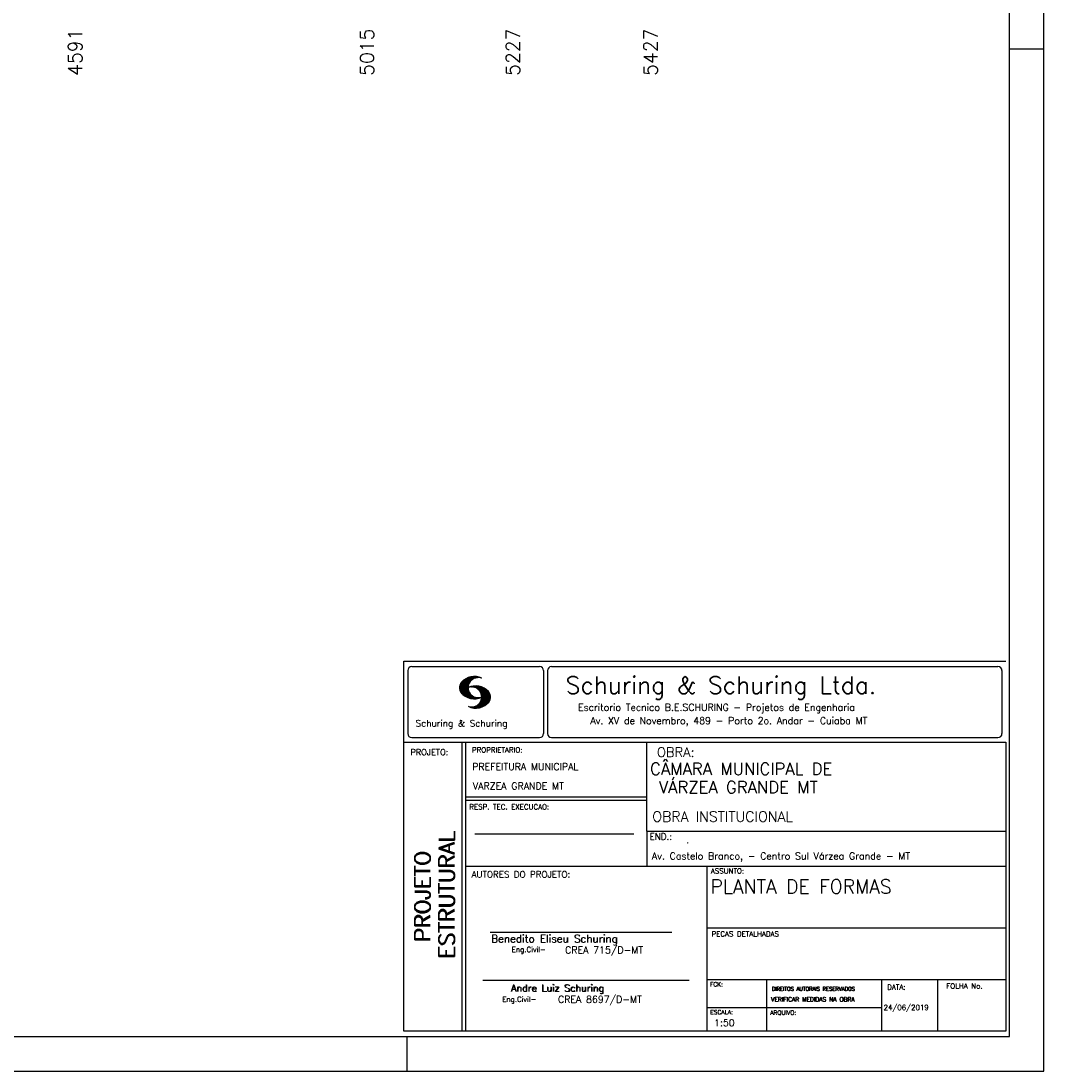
# Model space of a CAD drawing. Extents: x 0 to 119, y 0 to 84.
# Tile 4 of 7: x 89 to 119, y 0 to 31. Entities that reach past the tile are written whole.
import ezdxf

# ---------------------------------------------------------------- set-up
doc = ezdxf.new("R2010")
doc.units = 0
for name, color, linetype in [('1', 1, 'CONTINUOUS'), ('2', 2, 'CONTINUOUS'), ('6', 6, 'CONTINUOUS'), ('8', 8, 'CONTINUOUS')]:
    doc.layers.add(name, color=color, linetype=linetype)
doc.styles.get("Standard").update_dxf_attribs({"font": 'ROMANS.SHX'})

msp = doc.modelspace()

# ---------------------------------------------------------------- linework, layer by layer
at = {"layer": '1', "linetype": 'CONTINUOUS'}
for p, q in [((118.900002, 0), (118.900002, 84.099998)), ((117.900002, 29.700001), (118.900002, 29.700001)), ((100.400002, 0), (100.400002, 1)), ((0, 0), (118.900002, 0))]:
    msp.add_line(p, q, dxfattribs=at)
at = {"layer": '2', "linetype": 'CONTINUOUS'}
for p, q in [((100.295515, 11.911323), (117.795515, 11.911316)), ((100.295515, 1.156181), (100.295515, 11.911323)), ((100.411497, 11.633598), (100.411497, 9.804489)), ((100.527998, 11.750099), (104.244505, 11.750099)), ((104.361006, 11.633598), (104.361006, 9.804489)), ((104.474257, 11.633598), (104.474257, 9.804489)), ((104.590758, 11.750099), (117.563017, 11.750099)), ((117.679518, 11.633598), (117.679518, 9.804489)), ((101.917281, 11.141952), (102.22383, 11.448502)), ((101.917632, 11.128174), (102.241438, 11.451973)), ((101.917677, 11.156486), (102.20352, 11.442329)), ((101.917998, 11.114395), (102.259779, 11.456184)), ((101.919875, 11.172829), (102.183913, 11.436867)), ((101.919981, 11.102241), (102.27664, 11.458908)), ((101.922087, 11.189171), (102.160918, 11.427994)), ((101.922209, 11.09034), (102.291823, 11.459953)), ((101.924452, 11.078438), (102.307845, 11.46183)), ((101.927687, 11.067535), (102.32234, 11.462196)), ((101.927946, 11.209167), (102.134978, 11.416191)), ((101.931425, 11.057129), (102.337523, 11.463234)), ((101.934767, 11.230133), (102.106032, 11.40139)), ((101.935164, 11.046738), (102.35179, 11.463364)), ((101.93907, 11.036514), (102.36476, 11.462196)), ((101.944121, 11.02742), (102.216093, 11.2994)), ((101.948256, 11.257751), (102.069823, 11.379326)), ((102.304182, 11.387482), (102.378569, 11.461883)), ((102.333571, 11.402733), (102.391249, 11.460411)), ((102.358382, 11.413414), (102.403914, 11.458939)), ((102.377486, 11.418381), (102.416747, 11.457642)), ((102.397978, 11.424744), (102.428572, 11.45533)), ((102.414, 11.426605), (102.440413, 11.453018)), ((102.429991, 11.428467), (102.452513, 11.450989)), ((102.445982, 11.430328), (102.464064, 11.448402)), ((101.949156, 11.01831), (102.19763, 11.266792)), ((101.954192, 11.009216), (102.187102, 11.242126)), ((101.959776, 11.000671), (102.179106, 11.220001)), ((101.966292, 10.99305), (102.175169, 11.201927)), ((101.972807, 10.985428), (102.171385, 11.183998)), ((101.979323, 10.977806), (102.169676, 11.168152)), ((101.986067, 10.970413), (102.168623, 11.152962)), ((101.992445, 10.9636), (102.165816, 11.136978)), ((102.000243, 10.956314), (102.168715, 11.124779)), ((102.007338, 10.949264), (102.16963, 11.111565)), ((102.014677, 10.942474), (102.170668, 11.098457)), ((102.022337, 10.935989), (102.173125, 11.086777)), ((102.029997, 10.929504), (102.175597, 11.075104)), ((102.037642, 10.923027), (102.178053, 11.063431)), ((102.045607, 10.916855), (102.18141, 11.05265)), ((102.053847, 10.91095), (102.185164, 11.042259)), ((102.062086, 10.905044), (102.188918, 11.031876)), ((102.070311, 10.899147), (102.192717, 11.021538)), ((102.078902, 10.893608), (102.197585, 11.012283)), ((102.087737, 10.88829), (102.202467, 11.003021)), ((102.096571, 10.882988), (102.20735, 10.993759)), ((102.105391, 10.877678), (102.212431, 10.984718)), ((102.227003, 11.1548), (102.241667, 11.169464)), ((102.2442, 11.157844), (102.260832, 11.174484)), ((102.258665, 11.158173), (102.280394, 11.179916)), ((102.273116, 11.158501), (102.297408, 11.182793)), ((102.287581, 11.158829), (102.314986, 11.186226)), ((102.300093, 11.157188), (102.330748, 11.187851)), ((102.312743, 11.155716), (102.347014, 11.189987)), ((102.325499, 11.154335), (102.361708, 11.190544)), ((102.336729, 11.151421), (102.376402, 11.191101)), ((102.347945, 11.148498), (102.391112, 11.191666)), ((102.359846, 11.146255), (102.404494, 11.19091)), ((102.37039, 11.14267), (102.418669, 11.190948)), ((102.379836, 11.13797), (102.4317, 11.189835)), ((102.38983, 11.133835), (102.443968, 11.187973)), ((102.400114, 11.129982), (102.457106, 11.186981)), ((102.409819, 11.125549), (102.469267, 11.185005)), ((102.417921, 11.119514), (102.480742, 11.182327)), ((102.428008, 11.115463), (102.493117, 11.180572)), ((102.435896, 11.109215), (102.504347, 11.177666)), ((102.444624, 11.103813), (102.515211, 11.1744)), ((102.451674, 11.096718), (102.526274, 11.171318)), ((102.460707, 11.091621), (102.537383, 11.168297)), ((102.467619, 11.084389), (102.547743, 11.16452)), ((102.47534, 11.077965), (102.558119, 11.160736)), ((102.481429, 11.069916), (102.568816, 11.157303)), ((102.489516, 11.063873), (102.578825, 11.153183)), ((102.495421, 11.055649), (102.58824, 11.14846)), ((102.502135, 11.04821), (102.59796, 11.144035)), ((102.507262, 11.0392), (102.607741, 11.139687)), ((102.513167, 11.030983), (102.617384, 11.135193)), ((102.51927, 11.022949), (102.625945, 11.129623)), ((102.525008, 11.014534), (102.635512, 11.125038)), ((102.529036, 11.004425), (102.644164, 11.11956)), ((102.533904, 10.995171), (102.652556, 11.113815)), ((102.536238, 10.743019), (102.782286, 10.989075)), ((102.538832, 10.985954), (102.66107, 11.1082)), ((102.543867, 10.973778), (102.671187, 11.101105)), ((102.544218, 10.765144), (102.777327, 10.998253)), ((102.54785, 10.962936), (102.68054, 11.095634)), ((102.551711, 10.950905), (102.689299, 11.088493)), ((102.552443, 10.787491), (102.770598, 11.005653)), ((102.555373, 10.93737), (102.698576, 11.080574)), ((102.556212, 10.80542), (102.765868, 11.015076)), ((102.558165, 10.92482), (102.707259, 11.073921)), ((102.560683, 10.824028), (102.759016, 11.022346)), ((102.560744, 10.909828), (102.716429, 11.065521)), ((102.561751, 10.839218), (102.753065, 11.030533)), ((102.561827, 10.895851), (102.724715, 11.058731)), ((102.562804, 10.854416), (102.745284, 11.036903)), ((102.563414, 10.882042), (102.732191, 11.050827)), ((102.563628, 10.868027), (102.739302, 11.043709)), ((102.114699, 10.872841), (102.218352, 10.976486)), ((102.124144, 10.868149), (102.224257, 10.968269)), ((102.133589, 10.863457), (102.230177, 10.960045)), ((102.14305, 10.85878), (102.236311, 10.952042)), ((102.153151, 10.854744), (102.243208, 10.944801)), ((102.163252, 10.8507), (102.250121, 10.937569)), ((102.173338, 10.846664), (102.257018, 10.930336)), ((102.183714, 10.842895), (102.264098, 10.923286)), ((102.194518, 10.839554), (102.271986, 10.91703)), ((102.205305, 10.836212), (102.279875, 10.910782)), ((102.216109, 10.832878), (102.287764, 10.904541)), ((102.227583, 10.830208), (102.295836, 10.898468)), ((102.239134, 10.827629), (102.304747, 10.893234)), ((102.250685, 10.82505), (102.313643, 10.888)), ((102.262709, 10.822929), (102.322554, 10.882767)), ((102.275114, 10.82119), (102.33177, 10.877846)), ((102.287505, 10.819458), (102.341765, 10.873703)), ((102.300291, 10.8181), (102.351759, 10.86956)), ((102.313643, 10.817322), (102.361739, 10.865425)), ((102.32701, 10.816536), (102.37242, 10.861954)), ((102.340819, 10.816223), (102.383635, 10.859032)), ((102.355269, 10.816536), (102.39485, 10.856117)), ((102.366805, 10.545311), (102.791243, 10.969749)), ((102.369719, 10.816849), (102.406187, 10.853317)), ((102.380644, 10.545013), (102.796461, 10.960846)), ((102.386107, 10.817856), (102.419356, 10.851112)), ((102.394469, 10.544708), (102.800505, 10.950752)), ((102.40367, 10.819702), (102.433134, 10.849167)), ((102.409285, 10.545387), (102.803038, 10.939148)), ((102.420805, 10.822121), (102.446288, 10.847603)), ((102.424315, 10.546272), (102.806334, 10.928291)), ((102.437376, 10.825043), (102.461256, 10.848923)), ((102.439604, 10.547432), (102.809615, 10.917442)), ((102.455779, 10.828987), (102.475645, 10.848862)), ((102.456053, 10.549736), (102.811079, 10.904777)), ((102.472487, 10.55204), (102.812758, 10.892319)), ((102.475615, 10.834076), (102.489973, 10.848442)), ((102.489973, 10.848442), (102.492049, 10.850517)), ((102.49037, 10.555778), (102.814452, 10.87986)), ((102.493636, 10.839477), (102.506071, 10.851921)), ((102.508559, 10.559845), (102.814024, 10.865303)), ((102.512679, 10.846016), (102.520888, 10.854225)), ((102.517867, 10.710525), (102.786604, 10.979256)), ((102.528334, 10.565483), (102.813643, 10.850792)), ((102.528593, 10.852158), (102.535078, 10.858643)), ((102.548811, 10.571815), (102.813277, 10.836273)), ((102.571913, 10.58078), (102.809004, 10.817871)), ((102.596785, 10.591515), (102.805739, 10.800468)), ((102.62509, 10.605682), (102.797133, 10.777725)), ((102.661635, 10.62809), (102.784529, 10.750984)), ((102.740538, 10.692856), (102.753233, 10.705551)), ((102.245833, 10.565727), (102.258101, 10.57798)), ((102.256972, 10.562721), (102.271925, 10.577667)), ((102.268111, 10.559723), (102.285735, 10.577354)), ((102.279265, 10.556732), (102.301665, 10.57914)), ((102.291182, 10.554527), (102.317671, 10.581009)), ((102.303114, 10.552322), (102.335097, 10.584297)), ((102.315062, 10.55011), (102.354216, 10.589271)), ((102.32765, 10.548569), (102.375441, 10.596359)), ((102.340468, 10.547256), (102.39958, 10.606369)), ((102.353285, 10.545937), (102.432661, 10.625313)), ((100.295515, 9.556175), (117.795515, 9.556175)), ((100.527998, 9.687988), (104.244505, 9.687988)), ((101.995894, 5.956177), (101.995894, 9.556175)), ((102.0959, 5.956177), (102.0959, 9.556175)), ((104.590758, 9.687988), (117.563017, 9.687988)), ((107.364088, 6.97261), (107.364088, 9.556175)), ((117.795515, 9.556175), (117.795515, 1.156181)), ((107.364088, 7.956176), (102.0959, 7.956176)), ((107.364088, 7.856176), (102.0959, 7.856176)), ((102.365821, 6.895235), (106.984397, 6.895235)), ((107.364088, 6.97261), (117.795515, 6.972618)), ((107.364088, 6.97261), (107.364088, 5.956177)), ((101.995894, 1.156181), (101.995894, 5.956177)), ((102.0959, 1.156181), (102.0959, 5.956177)), ((102.0959, 5.956177), (117.795515, 5.956177)), ((109.116469, 4.956177), (109.116469, 5.956177)), ((109.116469, 1.156181), (109.116469, 4.956177)), ((102.806929, 4.036638), (108.085364, 4.036638)), ((109.116467, 4.161949), (117.795514, 4.161957)), ((102.593115, 2.636453), (108.590002, 2.636453)), ((109.116469, 2.661949), (117.795515, 2.661957)), ((110.842299, 1.156181), (110.842299, 2.661957)), ((114.191985, 1.156181), (114.191985, 2.661957)), ((115.816483, 1.156181), (115.816483, 2.661955)), ((109.116469, 1.847916), (114.191985, 1.847923)), ((117.795515, 1.156181), (100.295515, 1.156181))]:
    msp.add_line(p, q, dxfattribs=at)
for centre, radius, start, end in [((100.527998, 11.633598), 0.116502, 90, 180), ((104.244505, 11.633598), 0.116502, 0, 90), ((104.590758, 11.633598), 0.116502, 90, 180), ((117.563017, 11.633598), 0.116502, 0, 90), ((102.160658, 11.138451), 0.243989, 140.229431, 231.895096), ((102.343596, 10.971458), 0.491555, 63.393265, 138.909058), ((102.458739, 11.139511), 0.291044, 68.851509, 291.148499), ((102.343596, 11.307571), 0.491555, 218.229782, 296.60672), ((102.387846, 10.700012), 0.491555, 41.090942, 116.606735), ((102.272704, 10.868072), 0.291044, 248.851501, 111.148491), ((102.570784, 10.867004), 0.243989, 308.104889, 39.770576), ((102.387846, 11.036133), 0.491555, 243.393265, 321.770233), ((100.527998, 9.804489), 0.116502, 180, 270), ((104.244505, 9.804489), 0.116502, 270, 0), ((104.590758, 9.804489), 0.116502, 180, 270), ((117.563017, 9.804489), 0.116502, 270, 0)]:
    msp.add_arc(centre, radius, start, end, dxfattribs=at)
at = {"layer": '8', "linetype": 'CONTINUOUS'}
for p, q in [((117.900002, 1), (117.900002, 83.099998)), ((2.5, 1), (117.900002, 1))]:
    msp.add_line(p, q, dxfattribs=at)

# ---------------------------------------------------------------- texts
at = {"layer": '1', "linetype": 'CONTINUOUS'}
for s, p in [('4591', (90.94786, 28.91836)), ('5015', (99.42786, 28.91836)), ('5227', (103.66786, 28.91836)), ('5427', (107.66786, 28.91836))]:
    msp.add_text(s, height=0.4, rotation=90, dxfattribs=at).set_placement(p)
for s, height, p in [('CÂMARA MUNICIPAL DE', 0.35, (107.453564, 8.60688)), (' VÁRZEA GRANDE MT', 0.35, (107.46844, 8.071358)), ('OBRA INSTITUCIONAL', 0.3, (107.518619, 7.241925)), ('.', 0.2, (108.504207, 6.621987)), ('Av. Castelo Branco, - Centro Sul Várzea Grande - MT', 0.2, (107.508299, 6.146286))]:
    msp.add_text(s, height=height, dxfattribs=at).set_placement(p)
at = {"layer": '2', "linetype": 'CONTINUOUS'}
for s, height, p in [('Schuring & Schuring Ltda.', 0.5, (105.002348, 10.962967)), ('Escritorio Tecnico B.E.SCHURING - Projetos de Engenharia', 0.2, (105.360182, 10.464668)), ('Schuring & Schuring', 0.19, (100.639845, 10.007667)), ('Av. XV de Novembro, 489 - Porto 2o. Andar - Cuiaba MT', 0.2, (105.718703, 10.082069)), ('PROJETO:', 0.175, (100.488661, 9.177772)), ('PROPRIETARIO:', 0.15, (102.280043, 9.253548)), ('OBRA:', 0.278755, (107.651427, 9.124824)), ('PREFEITURA MUNICIPAL', 0.2, (102.286151, 8.744887)), ('VARZEA GRANDE MT', 0.2, (102.307672, 8.183544)), ('RESP. TEC. EXECUCAO:', 0.15, (102.201514, 7.600695)), ('END.:', 0.185837, (107.439276, 6.721602)), ('AUTORES DO PROJETO:', 0.185837, (102.267523, 5.620134)), ('ASSUNTO:', 0.15, (109.220971, 5.737485)), ('Benedito Eliseu Schuring', 0.22, (102.83383, 3.733468)), ('Benedito Eliseu Schuring', 0.22, (102.845305, 3.733468)), ('PECAS DETALHADAS', 0.15, (109.238379, 3.907298)), ('Eng.Civil-', 0.15, (103.432718, 3.455028)), ('CREA 715/D-MT', 0.2, (104.986251, 3.418942)), ('Andre Luiz Schuring', 0.2, (103.412248, 2.314263)), ('Andre Luiz Schuring', 0.2, (103.429805, 2.305382)), ('FCK:', 0.125, (109.196272, 2.455604)), ('DIREITOS AUTORAIS RESERVADOS', 0.11, (110.990233, 2.332306)), ('DIREITOS AUTORAIS RESERVADOS', 0.11, (110.999205, 2.332306)), ('DATA:', 0.15, (114.343553, 2.363281)), ('FOLHA No.', 0.15, (116.061023, 2.394321)), ('Eng.Civil-', 0.15, (103.158282, 2.00943)), ('CREA 8697/D-MT', 0.2, (104.778849, 1.981527)), ('VERIFICAR MEDIDAS NA OBRA', 0.125, (110.966994, 2.018043)), ('VERIFICAR MEDIDAS NA OBRA', 0.125, (110.975966, 2.018043)), ('24/06/2019', 0.15, (114.239854, 1.771956)), ('ESCALA:', 0.125, (109.202544, 1.646919)), ('ARQUIVO:', 0.125, (110.944563, 1.631782)), ('1:50', 0.2, (109.312544, 1.300293))]:
    msp.add_text(s, height=height, dxfattribs=at).set_placement(p)
for s, p in [('ESTRUTURAL', (101.76924, 3.281541)), ('ESTRUTURAL', (101.76924, 3.250688)), ('PROJETO', (101.064604, 3.762306)), ('PROJETO', (101.064604, 3.731453))]:
    msp.add_text(s, height=0.45, rotation=90, dxfattribs=at).set_placement(p)
at = {"layer": '6', "linetype": 'CONTINUOUS'}
msp.add_text('PLANTA DE FORMAS', height=0.4, dxfattribs=at).set_placement((109.210211, 5.160838))

doc.saveas('drawing.dxf')
